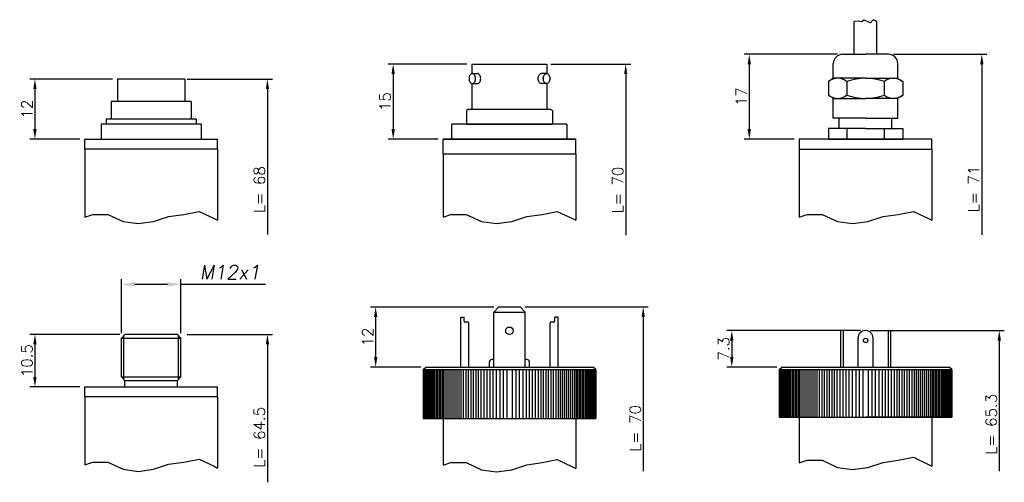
# Model space of a CAD drawing. Extents: x 343 to 877, y 114 to 364.
# Tile 2 of 2: x 680 to 877, y 182 to 274. Entities that reach past the tile are written whole.
import ezdxf

# ---------------------------------------------------------------- set-up
doc = ezdxf.new("R2010")
doc.units = 0
doc.header["$LTSCALE"] = 10
doc.header["$PDMODE"] = 1
doc.header["$PDSIZE"] = 1
doc.layers.get('0').update_dxf_attribs({"linetype": 'CONTINUOUS'})
doc.layers.get('DEFPOINTS').update_dxf_attribs({"linetype": 'CONTINUOUS'})
doc.styles.add('DEM2', font='romans.shx', dxfattribs={"oblique": 10})
doc.styles.add('WLA0', font='romans.shx')
doc.dimstyles.new('AXEGF_MM-INCH', dxfattribs={"dimtxt": 2.2, "dimasz": 2, "dimexe": 1, "dimexo": 1, "dimgap": 0.5, "dimtad": 1, "dimdec": 4, "dimdsep": 46, "dimtxsty": 'WLA0', "dimcen": 0, "dimclrd": 256, "dimclre": 256, "dimclrt": 256, "dimadec": 0, "dimazin": 0, "dimtm": 1e-09, "dimtfac": 0.6, "dimtdec": 4, "dimtmove": 0, "dimatfit": 3, "dimfxl": 0, "dimarcsym": 0})
doc.dimstyles.new('AXEGF_STANDARD', dxfattribs={"dimtxt": 2.8, "dimasz": 2.7, "dimexe": 1, "dimexo": 1, "dimgap": 1, "dimtad": 1, "dimdec": 8, "dimdsep": 46, "dimtxsty": 'DEM2', "dimcen": 0, "dimclrd": 256, "dimclre": 256, "dimclrt": 256, "dimadec": 8, "dimazin": 2, "dimtfac": 1, "dimtdec": 8, "dimtmove": 0, "dimatfit": 3, "dimfxl": 0, "dimtolj": 1, "dimarcsym": 0})

# ---------------------------------------------------------------- blocks, each defined once
blk = doc.blocks.new('*D34')
at = {"lineweight": -2}
for p, q in [((698.88, 262.2), (682.38, 262.2)), ((683.38, 260.2), (683.38, 252.2)), ((692.38, 250.2), (682.38, 250.2))]:
    blk.add_line(p, q, dxfattribs=at)
for points in [[(683.04, 260.2), (683.71, 260.2), (683.38, 262.2)], [(683.04, 252.2), (683.71, 252.2), (683.38, 250.2)]]:
    blk.add_solid(points)
at = {"layer": 'DEFPOINTS', "color": 0}
for p in [(699.88, 262.2), (683.38, 250.2), (693.38, 250.2)]:
    blk.add_point(p, dxfattribs=at)
at = {"insert": (681.78, 256.2), "char_height": 2.2, "attachment_point": 5, "rotation": 90, "style": 'WLA0'}
blk.add_mtext('12', dxfattribs=at)
blk = doc.blocks.new('*D35')
at = {"lineweight": -2}
for p, q in [((843.91, 267.16), (825.24, 267.16)), ((826.24, 265.16), (826.24, 252.2)), ((835.24, 250.2), (825.24, 250.2))]:
    blk.add_line(p, q, dxfattribs=at)
for points in [[(825.9, 265.16), (826.57, 265.16), (826.24, 267.16)], [(825.9, 252.2), (826.57, 252.2), (826.24, 250.2)]]:
    blk.add_solid(points)
at = {"layer": 'DEFPOINTS', "color": 0}
for p in [(844.91, 267.16), (826.24, 250.2), (836.24, 250.2)]:
    blk.add_point(p, dxfattribs=at)
at = {"insert": (824.64, 258.68), "char_height": 2.2, "attachment_point": 5, "rotation": 90, "style": 'WLA0'}
blk.add_mtext('17', dxfattribs=at)
blk = doc.blocks.new('*D36')
at = {"lineweight": -2}
for p, q in [((848.49, 211.96), (821.74, 211.96)), ((822.74, 209.96), (822.74, 206.66)), ((831.74, 204.66), (821.74, 204.66))]:
    blk.add_line(p, q, dxfattribs=at)
for points in [[(822.4, 209.96), (823.07, 209.96), (822.74, 211.96)], [(822.4, 206.66), (823.07, 206.66), (822.74, 204.66)]]:
    blk.add_solid(points)
at = {"layer": 'DEFPOINTS', "color": 0}
for p in [(849.49, 211.96), (822.74, 204.66), (832.74, 204.66)]:
    blk.add_point(p, dxfattribs=at)
at = {"insert": (821.14, 208.31), "char_height": 2.2, "attachment_point": 5, "rotation": 90, "style": 'WLA0'}
blk.add_mtext('7.3', dxfattribs=at)
blk = doc.blocks.new('*D37')
at = {"lineweight": -2}
for p, q in [((769.77, 265.2), (754.02, 265.2)), ((755.02, 263.2), (755.02, 252.2)), ((764.02, 250.2), (754.02, 250.2))]:
    blk.add_line(p, q, dxfattribs=at)
for points in [[(754.69, 263.2), (755.36, 263.2), (755.02, 265.2)], [(754.69, 252.2), (755.36, 252.2), (755.02, 250.2)]]:
    blk.add_solid(points)
at = {"layer": 'DEFPOINTS', "color": 0}
for p in [(770.77, 265.2), (755.02, 250.2), (765.02, 250.2)]:
    blk.add_point(p, dxfattribs=at)
at = {"insert": (753.42, 257.7), "char_height": 2.2, "attachment_point": 5, "rotation": 90, "style": 'WLA0'}
blk.add_mtext('15', dxfattribs=at)
blk = doc.blocks.new('*D38')
at = {"lineweight": -2}
for p, q in [((775.12, 216.66), (750.52, 216.66)), ((751.52, 214.66), (751.52, 206.66)), ((760.52, 204.66), (750.52, 204.66))]:
    blk.add_line(p, q, dxfattribs=at)
for points in [[(751.19, 214.66), (751.86, 214.66), (751.52, 216.66)], [(751.19, 206.66), (751.86, 206.66), (751.52, 204.66)]]:
    blk.add_solid(points)
at = {"layer": 'DEFPOINTS', "color": 0}
for p in [(776.12, 216.66), (751.52, 204.66), (761.52, 204.66)]:
    blk.add_point(p, dxfattribs=at)
at = {"insert": (749.92, 210.66), "char_height": 2.2, "attachment_point": 5, "rotation": 90, "style": 'WLA0'}
blk.add_mtext('12', dxfattribs=at)
blk = doc.blocks.new('*D39')
at = {"lineweight": -2}
for p, q in [((700.38, 211.19), (682.38, 211.19)), ((683.38, 209.19), (683.38, 202.69)), ((692.38, 200.69), (682.38, 200.69))]:
    blk.add_line(p, q, dxfattribs=at)
for points in [[(683.04, 209.19), (683.71, 209.19), (683.38, 211.19)], [(683.04, 202.69), (683.71, 202.69), (683.38, 200.69)]]:
    blk.add_solid(points)
at = {"layer": 'DEFPOINTS', "color": 0}
for p in [(701.38, 211.19), (683.38, 200.69), (693.38, 200.69)]:
    blk.add_point(p, dxfattribs=at)
at = {"insert": (681.78, 205.94), "char_height": 2.2, "attachment_point": 5, "rotation": 90, "style": 'WLA0'}
blk.add_mtext('10.5', dxfattribs=at)
blk = doc.blocks.new('*D40')
at = {"lineweight": -2}
for p, q in [((700.68, 211.44), (700.68, 222.19)), ((703.38, 221.19), (709.88, 221.19)), ((712.58, 211.44), (712.58, 222.19)), ((712.58, 221.19), (729.5, 221.19))]:
    blk.add_line(p, q, dxfattribs=at)
for points in [[(703.38, 221.64), (703.38, 220.74), (700.68, 221.19)], [(709.88, 221.64), (709.88, 220.74), (712.58, 221.19)]]:
    blk.add_solid(points)
at = {"layer": 'DEFPOINTS', "color": 0}
for p in [(712.58, 221.19), (700.68, 210.44), (712.58, 210.44)]:
    blk.add_point(p, dxfattribs=at)
at = {"insert": (722.39, 223.59), "char_height": 2.8, "attachment_point": 5, "style": 'DEM2'}
blk.add_mtext('\\A1;M12x1', dxfattribs=at)

msp = doc.modelspace()

# ---------------------------------------------------------------- linework, layer by layer
for p, q in [((848.06643184, 273.75977926), (847.24559951, 273.72124516)), ((847.24559951, 267.15607073), (847.24559951, 273.72124516)), ((848.71088862, 273.63754838), (848.06643184, 273.75977926)), ((849.20662462, 273.94312558), (848.71088862, 273.63754838)), ((850.49553819, 273.45420205), (849.20662462, 273.94312558)), ((851.04084778, 274.06535646), (850.49553819, 273.45420205)), ((851.73059067, 273.72124516), (851.04084778, 274.06535646)), ((851.73059067, 267.15607073), (851.73059067, 273.72124516)), ((844.90966661, 267.15607073), (849.48809509, 267.15607073)), ((854.06652357, 267.15607073), (849.48809509, 267.15607073)), ((855.06652357, 267.15607073), (873.73809509, 267.15607073)), ((770.77206365, 265.19931995), (785.77206365, 265.19931995)), ((770.77206365, 265.19931995), (770.77206365, 263.29998268)), ((785.77206365, 265.19931995), (785.77206365, 263.29998268)), ((786.54991757, 265.19931995), (802.52206365, 265.19931995)), ((843.04092029, 262.30024506), (843.04092029, 265.28732441)), ((855.93526989, 262.30024506), (855.93526989, 265.28732441)), ((872.73809509, 265.15607073), (872.73809509, 231.09827739)), ((713.37504263, 262.19931995), (699.87504263, 262.19931995)), ((699.87504263, 262.19931995), (699.87504263, 257.69931995)), ((713.37504263, 262.19931995), (713.37504263, 257.69931995)), ((713.83843978, 262.19931995), (730.87504263, 262.19931995)), ((770.84683356, 263.30648772), (771.87340663, 263.30648772)), ((785.69729374, 263.30648772), (784.67072067, 263.30648772)), ((801.52206365, 263.19931995), (801.52206365, 230.99014263)), ((843.04092029, 262.30024506), (842.05982847, 261.73381143)), ((849.48809509, 262.35295125), (843.04092029, 262.35295125)), ((849.48809509, 262.35295125), (843.85455223, 262.35295125)), ((849.48809509, 262.35295125), (855.93526989, 262.35295125)), ((855.93526989, 262.30024506), (856.91636171, 261.73381143)), ((729.87504263, 260.19931995), (729.87504263, 231.14177925)), ((770.77206365, 261.31299275), (770.77206365, 256.19931995)), ((770.84683356, 261.30648772), (771.87340663, 261.30648772)), ((785.69729374, 261.30648772), (784.67072067, 261.30648772)), ((785.77206365, 261.31299275), (785.77206365, 256.19931995)), ((842.05982847, 261.73381143), (842.05982847, 258.95428648)), ((845.77396178, 261.66075721), (845.77396178, 259.0273407)), ((853.2022284, 261.66075721), (853.2022284, 259.0273407)), ((856.91636171, 261.73381143), (856.91636171, 258.95428648)), ((843.04092029, 258.38785286), (842.05982847, 258.95428648)), ((843.04092029, 254.3860884), (843.04092029, 258.38785286)), ((843.04092029, 258.33514666), (849.48809509, 258.33514666)), ((855.93526989, 258.33514666), (849.48809509, 258.33514666)), ((855.93526989, 258.38785286), (856.91636171, 258.95428648)), ((855.93526989, 254.3860884), (855.93526989, 258.38785286)), ((714.62504263, 257.69931995), (698.62504263, 257.69931995)), ((698.62504263, 257.69931995), (698.62504263, 254.19931995)), ((714.62504263, 257.69931995), (714.62504263, 254.19931995)), ((770.10697482, 256.19931995), (769.67206365, 255.94822387)), ((770.10697482, 256.19931995), (786.43715248, 256.19931995)), ((786.43715248, 256.19931995), (786.87206365, 255.94822387)), ((715.62504263, 254.19931995), (697.62504263, 254.19931995)), ((697.62504263, 254.19931995), (697.62504263, 253.19931995)), ((715.62504263, 254.19931995), (715.62504263, 253.19931995)), ((769.67206365, 255.94822387), (769.67206365, 253.19931995)), ((786.87206365, 255.94822387), (786.87206365, 253.19931995)), ((849.48809509, 254.3860884), (843.04092029, 254.3860884)), ((844.24061623, 252.35827792), (844.24061623, 254.3860884)), ((849.48809509, 254.3860884), (855.93526989, 254.3860884)), ((854.73557395, 252.35827792), (854.73557395, 254.3860884)), ((716.62504263, 253.19931995), (696.62504263, 253.19931995)), ((696.62504263, 253.19931995), (696.62504263, 250.19931995)), ((716.62504263, 253.19931995), (716.62504263, 250.19931995)), ((789.77206365, 253.19931995), (766.77206365, 253.19931995)), ((766.77206365, 250.19931995), (766.77206365, 253.19931995)), ((769.67206365, 253.19931995), (786.87206365, 253.19931995)), ((789.77206365, 253.19931995), (789.77206365, 250.19931995)), ((849.48809509, 252.35827792), (842.05982847, 252.35827792)), ((842.05982847, 252.35827792), (842.05982847, 250.19931995)), ((845.72830068, 252.35827792), (845.72830068, 250.19931995)), ((849.48809509, 252.35827792), (856.91636171, 252.35827792)), ((853.2022284, 252.35827792), (853.2022284, 250.19931995)), ((856.91636171, 252.35827792), (856.91636171, 250.19931995)), ((693.37504263, 250.19931995), (719.87504263, 250.19931995)), ((693.37504263, 248.19931995), (693.37504263, 250.19931995)), ((719.87504263, 248.19931995), (719.87504263, 250.19931995)), ((791.52206365, 250.19931995), (765.02206365, 250.19931995)), ((765.02206365, 250.19931995), (791.52206365, 250.19931995)), ((765.02206365, 247.19931995), (765.02206365, 250.19931995)), ((791.52206365, 247.19931995), (791.52206365, 250.19931995)), ((862.73809509, 250.19931995), (836.23809509, 250.19931995)), ((836.23809509, 250.19931995), (836.23809509, 248.19931995)), ((842.05982847, 250.19931995), (856.91636171, 250.19931995)), ((862.73809509, 248.19931995), (862.73809509, 250.19931995)), ((719.87504263, 248.19931995), (693.37504263, 248.19931995)), ((693.37504263, 248.19931995), (693.37504263, 234.62791301)), ((719.87504263, 248.19931995), (719.87504263, 233.9927084)), ((836.23809509, 248.19931995), (862.73809509, 248.19931995)), ((836.23809509, 248.19931995), (862.73809509, 248.19931995)), ((836.23809509, 248.19931995), (836.23809509, 234.62791301)), ((862.73809509, 248.19931995), (862.73809509, 233.9927084)), ((791.52206365, 247.19931995), (765.02206365, 247.19931995)), ((765.02206365, 247.19931995), (765.02206365, 234.62791301)), ((791.52206365, 247.19931995), (791.52206365, 233.9927084)), ((693.37504263, 234.62791301), (694.93503305, 235.14765735)), ((694.93503305, 235.14765735), (697.97149086, 235.14765735)), ((697.97149086, 235.14765735), (701.00794671, 233.73133144)), ((707.08086233, 233.73133144), (710.11731817, 234.74299263)), ((710.11731817, 234.74299263), (713.15377598, 235.14765735)), ((713.15377598, 235.14765735), (716.19023379, 235.75465381)), ((716.19023379, 235.75465381), (719.2266916, 234.33832791)), ((719.2266916, 234.33832791), (719.87504263, 233.9927084)), ((765.02206365, 234.62791301), (766.58205407, 235.14765735)), ((766.58205407, 235.14765735), (769.61851188, 235.14765735)), ((769.61851188, 235.14765735), (772.65496772, 233.73133144)), ((778.72788334, 233.73133144), (781.76433918, 234.74299263)), ((781.76433918, 234.74299263), (784.800797, 235.14765735)), ((784.800797, 235.14765735), (787.83725481, 235.75465381)), ((787.83725481, 235.75465381), (790.87371262, 234.33832791)), ((790.87371262, 234.33832791), (791.52206365, 233.9927084)), ((836.23809509, 234.62791301), (837.79808551, 235.14765735)), ((837.79808551, 235.14765735), (840.83454332, 235.14765735)), ((840.83454332, 235.14765735), (843.87099916, 233.73133144)), ((849.94391478, 233.73133144), (852.98037062, 234.74299263)), ((852.98037062, 234.74299263), (856.01682844, 235.14765735)), ((856.01682844, 235.14765735), (859.05328625, 235.75465381)), ((859.05328625, 235.75465381), (862.08974406, 234.33832791)), ((862.08974406, 234.33832791), (862.73809509, 233.9927084)), ((701.00794671, 233.73133144), (704.04440452, 233.32666672)), ((704.04440452, 233.32666672), (707.08086233, 233.73133144)), ((772.65496772, 233.73133144), (775.69142553, 233.32666672)), ((775.69142553, 233.32666672), (778.72788334, 233.73133144)), ((843.87099916, 233.73133144), (846.90745697, 233.32666672)), ((846.90745697, 233.32666672), (849.94391478, 233.73133144)), ((775.12206365, 215.66163652), (776.12206365, 216.66163652)), ((776.12206365, 216.66163652), (780.42206365, 216.66163652)), ((781.42206365, 215.66163652), (780.42206365, 216.66163652)), ((781.42206365, 216.66163652), (806.02206365, 216.66163652)), ((768.52206365, 204.66163652), (768.52206365, 214.66163652)), ((768.52206365, 214.66163652), (769.22206365, 214.66163652)), ((769.22206365, 213.86163652), (769.22206365, 214.66163652)), ((775.12206365, 204.66163652), (775.12206365, 215.66163652)), ((775.12206365, 215.66163652), (781.42206365, 215.66163652)), ((781.42206365, 204.66163652), (781.42206365, 215.66163652)), ((787.32206365, 213.86163652), (787.32206365, 214.66163652)), ((788.02206365, 214.66163652), (787.32206365, 214.66163652)), ((788.02206365, 204.66163652), (788.02206365, 214.66163652)), ((805.02206365, 214.66163652), (805.02206365, 183.85855524)), ((769.92206365, 213.66163652), (769.42206365, 213.66163652)), ((770.12206365, 204.66163652), (770.12206365, 213.46163652)), ((786.42206365, 204.66163652), (786.42206365, 213.46163652)), ((787.12206365, 213.66163652), (786.62206365, 213.66163652)), ((701.37504263, 211.19289571), (700.67504263, 210.44289571)), ((701.17504263, 202.19289571), (701.17504263, 210.97860999)), ((711.87504263, 211.19289571), (701.37504263, 211.19289571)), ((711.87504263, 211.19289571), (712.57504263, 210.44289571)), ((712.07504263, 202.19289571), (712.07504263, 210.97860999)), ((713.83843978, 211.19289571), (730.87504263, 211.19289571)), ((844.48809509, 211.96163652), (844.48809509, 204.66163652)), ((844.98809509, 211.96163652), (844.48809509, 211.96163652)), ((844.98809509, 211.96163652), (844.98809509, 204.66163652)), ((850.48809509, 211.96163652), (877.23809509, 211.96163652)), ((853.98809509, 211.96163652), (853.98809509, 204.66163652)), ((853.98809509, 211.96163652), (854.48809509, 211.96163652)), ((854.48809509, 211.96163652), (854.48809509, 204.66163652)), ((700.67504263, 210.44289571), (712.57504263, 210.44289571)), ((700.67504263, 202.69289571), (700.67504263, 210.44289571)), ((712.57504263, 202.69289571), (712.57504263, 210.44289571)), ((729.87504263, 209.19289571), (729.87504263, 181.635355)), ((847.98809509, 204.66163652), (847.98809509, 210.46163652)), ((850.98809509, 204.66163652), (850.98809509, 210.46163652)), ((876.23809509, 209.96163652), (876.23809509, 183.87917719)), ((774.27206365, 204.66163652), (774.27206365, 205.66163652)), ((775.12206365, 206.16163652), (774.77206365, 206.16163652)), ((781.77206365, 206.16163652), (781.42206365, 206.16163652)), ((782.27206365, 204.66163652), (782.27206365, 205.66163652)), ((761.02206365, 204.16163652), (761.52206365, 204.66163652)), ((761.02206365, 204.16163652), (795.52206365, 204.16163652)), ((761.02206365, 204.16163652), (761.02206365, 194.36163652)), ((761.12206365, 204.16163652), (761.12206365, 194.36163652)), ((761.22206365, 204.16163652), (761.22206365, 194.36163652)), ((761.32206365, 204.16163652), (761.32206365, 194.36163652)), ((761.52206365, 204.66163652), (795.02206365, 204.66163652)), ((761.52206365, 204.16163652), (761.52206365, 194.36163652)), ((761.72206365, 204.16163652), (761.72206365, 194.36163652)), ((761.92206365, 204.16163652), (761.92206365, 194.36163652)), ((762.12206365, 204.16163652), (762.12206365, 194.36163652)), ((762.32206365, 204.16163652), (762.32206365, 194.36163652)), ((762.52206365, 204.16163652), (762.52206365, 194.36163652)), ((762.72206365, 204.16163652), (762.72206365, 194.36163652)), ((762.92206365, 204.16163652), (762.92206365, 194.36163652)), ((763.22206365, 204.16163652), (763.22206365, 194.36163652)), ((763.52206365, 204.16163652), (763.52206365, 194.36163652)), ((763.82206365, 204.16163652), (763.82206365, 194.36163652)), ((764.12206365, 204.16163652), (764.12206365, 194.36163652)), ((764.42206365, 204.16163652), (764.42206365, 194.36163652)), ((764.72206365, 204.16163652), (764.72206365, 194.36163652)), ((765.02206365, 204.16163652), (765.02206365, 194.36163652)), ((765.32206365, 204.16163652), (765.32206365, 194.36163652)), ((765.72206365, 204.16163652), (765.72206365, 194.36163652)), ((766.12206365, 204.16163652), (766.12206365, 194.36163652)), ((766.52206365, 204.16163652), (766.52206365, 194.36163652)), ((766.92206365, 204.16163652), (766.92206365, 194.36163652)), ((767.32206365, 204.16163652), (767.32206365, 194.36163652)), ((767.72206365, 204.16163652), (767.72206365, 194.36163652)), ((768.12206365, 204.16163652), (768.12206365, 194.36163652)), ((768.52206365, 204.16163652), (768.52206365, 194.36163652)), ((769.02206365, 204.16163652), (769.02206365, 194.36163652)), ((769.52206365, 204.16163652), (769.52206365, 194.36163652)), ((770.02206365, 204.16163652), (770.02206365, 194.36163652)), ((770.52206365, 204.16163652), (770.52206365, 194.36163652)), ((771.02206365, 204.16163652), (771.02206365, 194.36163652)), ((771.52206365, 204.16163652), (771.52206365, 194.36163652)), ((772.02206365, 204.16163652), (772.02206365, 194.36163652)), ((772.52206365, 204.16163652), (772.52206365, 194.36163652)), ((773.12206365, 204.16163652), (773.12206365, 194.36163652)), ((773.72206365, 204.16163652), (773.72206365, 194.36163652)), ((774.32206365, 204.16163652), (774.32206365, 194.36163652)), ((774.92206365, 204.16163652), (774.92206365, 194.36163652)), ((775.62206365, 204.16163652), (775.62206365, 194.36163652)), ((776.32206365, 204.16163652), (776.32206365, 194.36163652)), ((777.02206365, 204.16163652), (777.02206365, 194.36163652)), ((777.72206365, 204.16163652), (777.72206365, 194.36163652)), ((778.82206365, 204.16163652), (778.82206365, 194.36163652)), ((779.52206365, 204.16163652), (779.52206365, 194.36163652)), ((780.22206365, 204.16163652), (780.22206365, 194.36163652)), ((780.92206365, 204.16163652), (780.92206365, 194.36163652)), ((781.62206365, 204.16163652), (781.62206365, 194.36163652)), ((782.22206365, 204.16163652), (782.22206365, 194.36163652)), ((782.82206365, 204.16163652), (782.82206365, 194.36163652)), ((783.42206365, 204.16163652), (783.42206365, 194.36163652)), ((784.02206365, 204.16163652), (784.02206365, 194.36163652)), ((784.52206365, 204.16163652), (784.52206365, 194.36163652)), ((785.02206365, 204.16163652), (785.02206365, 194.36163652)), ((785.52206365, 204.16163652), (785.52206365, 194.36163652)), ((786.02206365, 204.16163652), (786.02206365, 194.36163652)), ((786.52206365, 204.16163652), (786.52206365, 194.36163652)), ((787.02206365, 204.16163652), (787.02206365, 194.36163652)), ((787.52206365, 204.16163652), (787.52206365, 194.36163652)), ((788.02206365, 204.16163652), (788.02206365, 194.36163652)), ((788.42206365, 204.16163652), (788.42206365, 194.36163652)), ((788.82206365, 204.16163652), (788.82206365, 194.36163652)), ((789.22206365, 204.16163652), (789.22206365, 194.36163652)), ((789.62206365, 204.16163652), (789.62206365, 194.36163652)), ((790.02206365, 204.16163652), (790.02206365, 194.36163652)), ((790.42206365, 204.16163652), (790.42206365, 194.36163652)), ((790.82206365, 204.16163652), (790.82206365, 194.36163652)), ((791.22206365, 204.16163652), (791.22206365, 194.36163652)), ((791.52206365, 204.16163652), (791.52206365, 194.36163652)), ((791.82206365, 204.16163652), (791.82206365, 194.36163652)), ((792.12206365, 204.16163652), (792.12206365, 194.36163652)), ((792.42206365, 204.16163652), (792.42206365, 194.36163652)), ((792.72206365, 204.16163652), (792.72206365, 194.36163652)), ((793.02206365, 204.16163652), (793.02206365, 194.36163652)), ((793.32206365, 204.16163652), (793.32206365, 194.36163652)), ((793.62206365, 204.16163652), (793.62206365, 194.36163652)), ((793.82206365, 204.16163652), (793.82206365, 194.36163652)), ((794.02206365, 204.16163652), (794.02206365, 194.36163652)), ((794.23699202, 204.16163652), (794.23699202, 194.36163652)), ((794.42206365, 204.16163652), (794.42206365, 194.36163652)), ((794.62206365, 204.16163652), (794.62206365, 194.36163652)), ((794.82206365, 204.16163652), (794.82206365, 194.36163652)), ((795.52206365, 204.16163652), (795.02206365, 204.66163652)), ((795.02206365, 204.16163652), (795.02206365, 194.36163652)), ((795.22206365, 204.16163652), (795.22206365, 194.36163652)), ((795.32206365, 204.16163652), (795.32206365, 194.36163652)), ((795.42206365, 204.16163652), (795.42206365, 194.36163652)), ((795.52206365, 204.16163652), (795.52206365, 194.36163652)), ((832.23809509, 204.16163652), (832.73809509, 204.66163652)), ((832.23809509, 204.16163652), (866.73809509, 204.16163652)), ((832.23809509, 204.16163652), (832.23809509, 194.66163652)), ((832.23809509, 204.16163652), (832.23809509, 194.66163652)), ((832.33809509, 204.16163652), (832.33809509, 194.66163652)), ((832.43809509, 204.16163652), (832.43809509, 194.66163652)), ((832.53809509, 204.16163652), (832.53809509, 194.66163652)), ((832.73809509, 204.66163652), (866.23809509, 204.66163652)), ((832.73809509, 204.16163652), (832.73809509, 194.66163652)), ((832.93809509, 204.16163652), (832.93809509, 194.66163652)), ((833.13809509, 204.16163652), (833.13809509, 194.66163652)), ((833.33809509, 204.16163652), (833.33809509, 194.66163652)), ((833.53809509, 204.16163652), (833.53809509, 194.66163652)), ((833.73809509, 204.16163652), (833.73809509, 194.66163652)), ((833.93809509, 204.16163652), (833.93809509, 194.66163652)), ((834.13809509, 204.16163652), (834.13809509, 194.66163652)), ((834.43809509, 204.16163652), (834.43809509, 194.66163652)), ((834.73809509, 204.16163652), (834.73809509, 194.66163652)), ((835.03809509, 204.16163652), (835.03809509, 194.66163652)), ((835.33809509, 204.16163652), (835.33809509, 194.66163652)), ((835.63809509, 204.16163652), (835.63809509, 194.66163652)), ((835.93809509, 204.16163652), (835.93809509, 194.66163652)), ((836.23809509, 204.16163652), (836.23809509, 194.66163652)), ((836.53809509, 204.16163652), (836.53809509, 194.66163652)), ((836.93809509, 204.16163652), (836.93809509, 194.66163652)), ((837.33809509, 204.16163652), (837.33809509, 194.66163652)), ((837.73809509, 204.16163652), (837.73809509, 194.66163652)), ((838.13809509, 204.16163652), (838.13809509, 194.66163652)), ((838.53809509, 204.16163652), (838.53809509, 194.66163652)), ((838.93809509, 204.16163652), (838.93809509, 194.66163652)), ((839.33809509, 204.16163652), (839.33809509, 194.66163652)), ((839.73809509, 204.16163652), (839.73809509, 194.66163652)), ((840.23809509, 204.16163652), (840.23809509, 194.66163652)), ((840.73809509, 204.16163652), (840.73809509, 194.66163652)), ((841.23809509, 204.16163652), (841.23809509, 194.66163652)), ((841.73809509, 204.16163652), (841.73809509, 194.66163652)), ((842.23809509, 204.16163652), (842.23809509, 194.66163652)), ((842.73809509, 204.16163652), (842.73809509, 194.66163652)), ((843.23809509, 204.16163652), (843.23809509, 194.66163652)), ((843.73809509, 204.16163652), (843.73809509, 194.66163652)), ((844.33809509, 204.16163652), (844.33809509, 194.66163652)), ((844.93809509, 204.16163652), (844.93809509, 194.66163652)), ((845.53809509, 204.16163652), (845.53809509, 194.66163652)), ((846.13809509, 204.16163652), (846.13809509, 194.66163652)), ((846.83809509, 204.16163652), (846.83809509, 194.66163652)), ((847.53809509, 204.16163652), (847.53809509, 194.66163652)), ((848.23809509, 204.16163652), (848.23809509, 194.66163652)), ((848.93809509, 204.16163652), (848.93809509, 194.66163652)), ((850.03809509, 204.16163652), (850.03809509, 194.66163652)), ((850.73809509, 204.16163652), (850.73809509, 194.66163652)), ((851.43809509, 204.16163652), (851.43809509, 194.66163652)), ((852.13809509, 204.16163652), (852.13809509, 194.66163652)), ((852.83809509, 204.16163652), (852.83809509, 194.66163652)), ((853.43809509, 204.16163652), (853.43809509, 194.66163652)), ((854.03809509, 204.16163652), (854.03809509, 194.66163652)), ((854.63809509, 204.16163652), (854.63809509, 194.66163652)), ((855.23809509, 204.16163652), (855.23809509, 194.66163652)), ((855.73809509, 204.16163652), (855.73809509, 194.66163652)), ((856.23809509, 204.16163652), (856.23809509, 194.66163652)), ((856.73809509, 204.16163652), (856.73809509, 194.66163652)), ((857.23809509, 204.16163652), (857.23809509, 194.66163652)), ((857.73809509, 204.16163652), (857.73809509, 194.66163652)), ((858.23809509, 204.16163652), (858.23809509, 194.66163652)), ((858.73809509, 204.16163652), (858.73809509, 194.66163652)), ((859.23809509, 204.16163652), (859.23809509, 194.66163652)), ((859.63809509, 204.16163652), (859.63809509, 194.66163652)), ((860.03809509, 204.16163652), (860.03809509, 194.66163652)), ((860.43809509, 204.16163652), (860.43809509, 194.66163652)), ((860.83809509, 204.16163652), (860.83809509, 194.66163652)), ((861.23809509, 204.16163652), (861.23809509, 194.66163652)), ((861.63809509, 204.16163652), (861.63809509, 194.66163652)), ((862.03809509, 204.16163652), (862.03809509, 194.66163652)), ((862.43809509, 204.16163652), (862.43809509, 194.66163652)), ((862.73809509, 204.16163652), (862.73809509, 194.66163652)), ((863.03809509, 204.16163652), (863.03809509, 194.66163652)), ((863.33809509, 204.16163652), (863.33809509, 194.66163652)), ((863.63809509, 204.16163652), (863.63809509, 194.66163652)), ((863.93809509, 204.16163652), (863.93809509, 194.66163652)), ((864.23809509, 204.16163652), (864.23809509, 194.66163652)), ((864.53809509, 204.16163652), (864.53809509, 194.66163652)), ((864.83809509, 204.16163652), (864.83809509, 194.66163652)), ((865.03809509, 204.16163652), (865.03809509, 194.66163652)), ((865.23809509, 204.16163652), (865.23809509, 194.66163652)), ((865.43809509, 204.16163652), (865.43809509, 194.66163652)), ((865.63809509, 204.16163652), (865.63809509, 194.66163652)), ((865.83809509, 204.16163652), (865.83809509, 194.66163652)), ((866.03809509, 204.16163652), (866.03809509, 194.66163652)), ((866.73809509, 204.16163652), (866.23809509, 204.66163652)), ((866.23809509, 204.16163652), (866.23809509, 194.66163652)), ((866.43809509, 204.16163652), (866.43809509, 194.66163652)), ((866.53809509, 204.16163652), (866.53809509, 194.66163652)), ((866.63809509, 204.16163652), (866.63809509, 194.66163652)), ((866.73809509, 204.16163652), (866.73809509, 194.66163652)), ((700.67504263, 202.69289571), (701.37504263, 201.99289571)), ((700.67504263, 202.69289571), (712.57504263, 202.69289571)), ((701.37504263, 201.99289571), (711.87504263, 201.99289571)), ((701.37504263, 200.69289571), (701.37504263, 201.99289571)), ((712.57504263, 202.69289571), (711.87504263, 201.99289571)), ((711.87504263, 200.69289571), (711.87504263, 201.99289571)), ((693.37504263, 198.69289571), (693.37504263, 200.69289571)), ((693.37504263, 200.69289571), (719.87504263, 200.69289571)), ((719.87504263, 198.69289571), (719.87504263, 200.69289571)), ((719.87504263, 198.69289571), (693.37504263, 198.69289571)), ((693.37504263, 198.69289571), (693.37504263, 185.12148876)), ((719.87504263, 198.69289571), (719.87504263, 184.48628415)), ((761.02206365, 194.36163652), (795.52206365, 194.36163652)), ((765.02206365, 194.36163652), (765.02206365, 185.04022957)), ((791.52206365, 194.36163652), (791.52206365, 184.40502497)), ((832.23809509, 194.66163652), (866.73809509, 194.66163652)), ((833.48809509, 194.66163652), (849.48809509, 194.66163652)), ((836.23809509, 194.66163652), (836.23809509, 185.50406059)), ((865.43809509, 194.66163652), (849.48809509, 194.66163652)), ((865.48809509, 194.66163652), (849.48809509, 194.66163652)), ((862.73809509, 194.66163652), (862.73809509, 184.86885598)), ((693.37504263, 185.12148876), (694.93503305, 185.6412331)), ((694.93503305, 185.6412331), (697.97149086, 185.6412331)), ((697.97149086, 185.6412331), (701.00794671, 184.22490719)), ((707.08086233, 184.22490719), (710.11731817, 185.23656838)), ((710.11731817, 185.23656838), (713.15377598, 185.6412331)), ((713.15377598, 185.6412331), (716.19023379, 186.24822956)), ((716.19023379, 186.24822956), (719.2266916, 184.83190366)), ((765.02206365, 185.04022957), (766.58205407, 185.55997391)), ((766.58205407, 185.55997391), (769.61851188, 185.55997391)), ((769.61851188, 185.55997391), (772.65496772, 184.143648)), ((778.72788334, 184.143648), (781.76433918, 185.15530919)), ((781.76433918, 185.15530919), (784.800797, 185.55997391)), ((784.800797, 185.55997391), (787.83725481, 186.16697038)), ((787.83725481, 186.16697038), (790.87371262, 184.75064447)), ((836.23809509, 185.50406059), (837.79808551, 186.02380493)), ((837.79808551, 186.02380493), (840.83454332, 186.02380493)), ((840.83454332, 186.02380493), (843.87099916, 184.60747902)), ((849.94391478, 184.60747902), (852.98037062, 185.61914021)), ((852.98037062, 185.61914021), (856.01682844, 186.02380493)), ((856.01682844, 186.02380493), (859.05328625, 186.63080139)), ((859.05328625, 186.63080139), (862.08974406, 185.21447549)), ((862.08974406, 185.21447549), (862.73809509, 184.86885598)), ((701.00794671, 184.22490719), (704.04440452, 183.82024247)), ((704.04440452, 183.82024247), (707.08086233, 184.22490719)), ((719.2266916, 184.83190366), (719.87504263, 184.48628415)), ((772.65496772, 184.143648), (775.69142553, 183.73898328)), ((775.69142553, 183.73898328), (778.72788334, 184.143648)), ((790.87371262, 184.75064447), (791.52206365, 184.40502497)), ((843.87099916, 184.60747902), (846.90745697, 184.2028143)), ((846.90745697, 184.2028143), (849.94391478, 184.60747902))]:
    msp.add_line(p, q)
for points in [[(770.84683356, 263.30648772, 0.1427424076), (770.61423788, 263.23870406, 0.1071720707), (770.38698836, 263.0135945, 0.0785293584), (770.24925618, 262.70506002, 0.0658764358), (770.19651425, 262.30648772, 0.0658764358), (770.24925618, 261.90791541, 0.0785293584), (770.38698836, 261.59938093, 0.1071720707), (770.61423788, 261.37427137, 0.1427424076), (770.84683356, 261.30648772, 0.1427424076), (771.07942924, 261.37427137, 0.1071720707), (771.30667875, 261.59938093, 0.0785293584), (771.44441094, 261.90791541, 0.0658764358), (771.49715287, 262.30648772, 0.0658764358), (771.44441094, 262.70506002, 0.0785293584), (771.30667875, 263.0135945, 0.1071720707), (771.07942924, 263.23870406, 0.1427424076)], [(785.69729374, 263.30648772, -0.1427424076), (785.92988943, 263.23870406, -0.1071720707), (786.15713894, 263.0135945, -0.0785293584), (786.29487113, 262.70506002, -0.0658764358), (786.34761306, 262.30648772, -0.0658764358), (786.29487113, 261.90791541, -0.0785293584), (786.15713894, 261.59938093, -0.1071720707), (785.92988943, 261.37427137, -0.1427424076), (785.69729374, 261.30648772, -0.1427424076), (785.46469806, 261.37427137, -0.1071720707), (785.23744855, 261.59938093, -0.0785293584), (785.09971636, 261.90791541, -0.0658764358), (785.04697443, 262.30648772, -0.0658764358), (785.09971636, 262.70506002, -0.0785293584), (785.23744855, 263.0135945, -0.1071720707), (785.46469806, 263.23870406, -0.1427424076)]]:
    msp.add_lwpolyline(points, format="xyb", close=True)
for points in [[(771.87340663, 261.30648772, 0.1427424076), (772.10600231, 261.37427137, 0.1071720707), (772.33325183, 261.59938093, 0.0785293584), (772.47098401, 261.90791541, 0.0658764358), (772.52372594, 262.30648772, 0.0658764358), (772.47098401, 262.70506002, 0.0785293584), (772.33325183, 263.0135945, 0.1071720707), (772.10600231, 263.23870406, 0.1427424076), (771.87340663, 263.30648772, 0.1427424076)], [(784.67072067, 261.30648772, -0.1427424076), (784.43812499, 261.37427137, -0.1071720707), (784.21087548, 261.59938093, -0.0785293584), (784.07314329, 261.90791541, -0.0658764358), (784.02040136, 262.30648772, -0.0658764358), (784.07314329, 262.70506002, -0.0785293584), (784.21087548, 263.0135945, -0.1071720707), (784.43812499, 263.23870406, -0.1427424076), (784.67072067, 263.30648772, -0.1427424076)]]:
    msp.add_lwpolyline(points, format="xyb")
for centre, radius in [((778.27206365, 211.91163652), 0.75), ((849.48809509, 209.96876625), 0.43336902)]:
    msp.add_circle(centre, radius)
for centre, radius, start, end in [((844.90966661, 265.28732441), 1.86874632, 90, 180), ((854.06652357, 265.28732441), 1.86874632, 0, 90), ((843.91689512, 259.51560588), 2.83731754, 49.1171213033, 130.8828786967), ((849.48809509, 251.21055132), 11.14239993, 70.2795484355, 109.7204515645), ((855.05929506, 259.51560588), 2.83731754, 49.1171213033, 130.8828786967), ((843.91689512, 261.17249204), 2.83731754, 229.1171213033, 310.8828786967), ((849.48809509, 269.4775466), 11.14239993, 250.2795484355, 289.7204515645), ((855.05929506, 261.17249204), 2.83731754, 229.1171213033, 310.8828786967), ((769.42206365, 213.86163652), 0.2, 180, 270), ((769.92206365, 213.46163652), 0.2, 0, 90), ((786.62206365, 213.46163652), 0.2, 90, 180), ((787.12206365, 213.86163652), 0.2, 270, 0), ((849.48809509, 210.46163652), 1.5, 90, 180), ((849.48809509, 210.46163652), 1.5, 0, 90), ((774.77206365, 205.66163652), 0.5, 90, 180), ((781.77206365, 205.66163652), 0.5, 0, 90)]:
    msp.add_arc(centre, radius, start, end)
for p in [(855.23329154, 256.07799748), (864.83329154, 257.82799748), (864.83329154, 257.82799748), (864.83329154, 257.82799748), (865.83329154, 256.32799748), (865.83329154, 256.32799748), (870.83329154, 254.07799748), (870.83329154, 254.07799748), (870.83329154, 249.07799748), (870.83329154, 249.07799748), (855.23329154, 247.07799748), (865.83329154, 246.82799748), (865.83329154, 246.82799748), (864.83329154, 245.32799748), (864.83329154, 245.32799748), (864.83329154, 245.32799748)]:
    msp.add_point(p)
for points in [[(872.40476176, 265.15607073), (873.07142842, 265.15607073), (872.73809509, 267.15607073)], [(801.18873032, 263.19931995), (801.85539698, 263.19931995), (801.52206365, 265.19931995)], [(729.5417093, 260.19931995), (730.20837597, 260.19931995), (729.87504263, 262.19931995)], [(804.68873032, 214.66163652), (805.35539698, 214.66163652), (805.02206365, 216.66163652)], [(729.5417093, 209.19289571), (730.20837597, 209.19289571), (729.87504263, 211.19289571)], [(875.90476176, 209.96163652), (876.57142842, 209.96163652), (876.23809509, 211.96163652)]]:
    msp.add_solid(points)

# ---------------------------------------------------------------- texts
at = {"char_height": 2.2, "attachment_point": 5, "rotation": 90, "style": 'WLA0'}
for s, insert in [('L= 68', (728.27504263, 240.12784347)), ('L= 70', (799.92206365, 240.03592423)), ('L= 71', (871.13809509, 240.23191113)), ('L= 65.3', (874.63809509, 193.21235312)), ('L= 64.5', (728.27504263, 190.62141922)), ('L= 70', (803.42206365, 192.40207805))]:
    msp.add_mtext(s, dxfattribs=dict(at, insert=insert))

# ---------------------------------------------------------------- dimensions: what is measured, and where the dimension line sits
for base, p1, p2, override, picture, middle in [((826.23809509, 250.19931995), (844.90966661, 267.15607073), (836.23809509, 250.19931995), {"dimdec": 1, "dimpost": '\\X'}, '*D35', (824.63809509, 258.67769534)), ((755.02206365, 250.19931995), (770.77206365, 265.19931995), (765.02206365, 250.19931995), {"dimpost": '\\X'}, '*D37', (753.42206365, 257.69931995)), ((683.37504263, 250.19931995), (699.87504263, 262.19931995), (693.37504263, 250.19931995), {"dimpost": '\\X'}, '*D34', (681.77504263, 256.19931995)), ((751.52206365, 204.66163652), (776.12206365, 216.66163652), (761.52206365, 204.66163652), {"dimpost": '\\X'}, '*D38', (749.92206365, 210.66163652)), ((683.37504263, 200.69289571), (701.37504263, 211.19289571), (693.37504263, 200.69289571), {"dimpost": '\\X'}, '*D39', (681.77504263, 205.94289571)), ((822.73809509, 204.66163652), (849.48809509, 211.96163652), (832.73809509, 204.66163652), {"dimpost": '\\X'}, '*D36', (821.13809509, 208.31163652))]:
    dim = msp.add_linear_dim(base=base, p1=p1, p2=p2, angle=90, dimstyle='AXEGF_MM-INCH', override=override)
    dim.commit()
    dim.dimension.update_dxf_attribs({"geometry": picture, "text_midpoint": middle})
dim = msp.add_linear_dim(base=(712.57504263, 221.19289571), p1=(700.67504263, 210.44289571), p2=(712.57504263, 210.44289571), text='M12x1', dimstyle='AXEGF_STANDARD')
dim.commit()
dim.dimension.update_dxf_attribs({"geometry": '*D40', "text_midpoint": (722.38856707, 223.59289571)})

doc.saveas('drawing.dxf')
